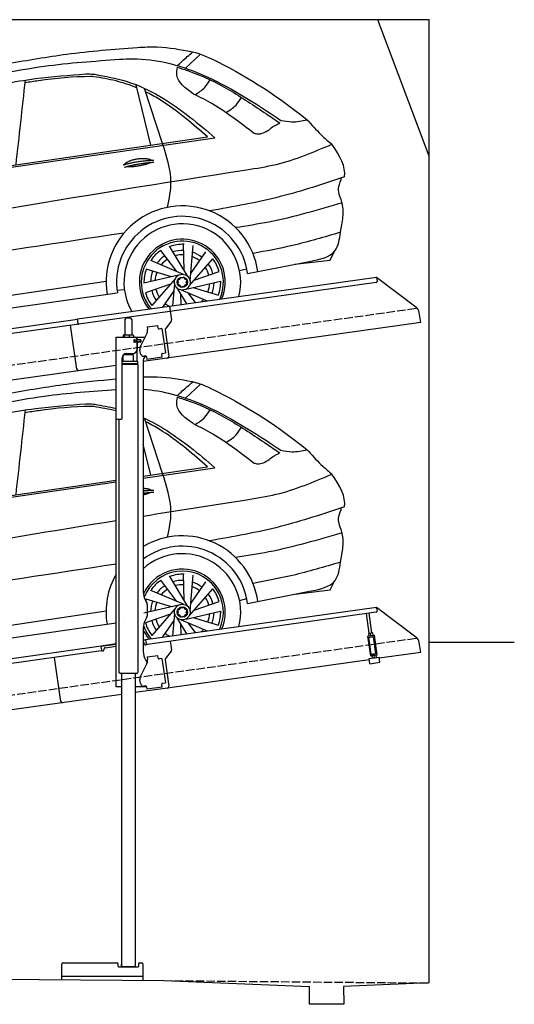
# Model space of a CAD drawing. Extents: x 524 to 6324, y 115 to 5890.
# Tile 3 of 3: x 3424 to 6324, y 115 to 5890. Entities that reach past the tile are written whole.
import ezdxf

# ---------------------------------------------------------------- set-up
doc = ezdxf.new("R2010")
doc.units = 0
doc.header["$LTSCALE"] = 10
doc.header["$MEASUREMENT"] = 0
doc.linetypes.add('GEN3', pattern=[6.25, 5, -1.25])
doc.layers.get('0').update_dxf_attribs({"linetype": 'CONTINUOUS'})
for name, color, linetype in [('3', 6, 'GEN3'), ('CAR', 1, 'CONTINUOUS'), ('SICHTBARE_KANTEN_DIN_', 7, 'CONTINUOUS')]:
    doc.layers.add(name, color=color, linetype=linetype)
doc.layers.add('AM_0', color=7, linetype='CONTINUOUS', lineweight=30)

# ---------------------------------------------------------------- blocks, each defined once
blk = doc.blocks.new('Car 175')
at = {"layer": 'CAR'}
for p, q in [((17942.7, 2925.1), (18029.7, 3007.7)), ((17738.9, 2474.2), (17652, 2828.2)), ((17807.2, 2484.1), (17701.6, 2806.9)), ((15837.3, 2188.3), (18114.8, 2517.3)), ((15904.4, 2206.8), (18071.6, 2522.7)), ((17890.7, 1732.6), (17797.3, 1856.7)), ((17955.3, 1703.5), (17848.1, 1882.3)), ((17933.5, 1739.9), (17930.9, 1895.1)), ((17968.7, 1678.3), (17987, 1886)), ((18790.6, 1800.4), (18815.7, 1851.6)), ((17929.7, 1716), (17737.9, 1797.6)), ((17964.7, 1650.1), (18101.6, 1807.4)), ((17972.4, 1720.6), (18061.5, 1847.8)), ((18306.1, 1721.4), (18669.7, 1792.2)), ((18582, 1775.1), (18790.6, 1800.4)), ((18790.6, 1800.4), (18790.6, 1800.4)), ((17860.4, 1701.6), (17711.9, 1747)), ((17992.6, 1682.1), (18139.4, 1732.6)), ((18258.8, 1739.1), (18301.3, 1749.3)), ((17476, 1674.8), (15621.3, 1399.3)), ((17901.7, 1711.1), (17698.5, 1664.3)), ((17881.9, 1690.6), (17744.9, 1533.3)), ((17944.9, 1629.7), (18148.1, 1676.4)), ((18262.9, 1713), (18263.1, 1713.1)), ((17540.2, 1622.7), (17583.5, 1627.9)), ((17854, 1658.6), (17707.2, 1608.1)), ((17874.2, 1620.1), (17807.2, 1524.5)), ((17877.9, 1662.4), (17866.4, 1531.8)), ((17891.3, 1637.2), (17947.6, 1543.3)), ((17916.9, 1624.7), (18068.4, 1560.2)), ((17986.2, 1639.2), (18134.7, 1593.7)), ((15569.8, 1327.3), (17540.8, 1607.4)), ((17585.6, 1613.7), (17585.8, 1613.7)), ((17913.1, 1600.9), (17914.1, 1538.6)), ((17955.9, 1608.1), (17999.3, 1550.5))]:
    blk.add_line(p, q, dxfattribs=at)
for points in [[(17905.8, 1686.2), (17894.4, 1680.6), (17899.7, 1669.8)], [(17920.9, 1693.7), (17910, 1697.7), (17905.8, 1686.2)], [(17937.8, 1687.5), (17932, 1699.2), (17920.9, 1693.7)], [(17946.4, 1669.9), (17951.1, 1682.6), (17937.8, 1687.5)], [(17899.7, 1669.8), (17895.5, 1658.4), (17907.5, 1653.9)], [(17907.5, 1653.9), (17913.7, 1641.3), (17925.7, 1647.2)], [(17925.7, 1647.2), (17936.6, 1643.2), (17940.8, 1654.6)], [(17940.8, 1654.6), (17951.4, 1659.8), (17946.4, 1669.9)]]:
    blk.add_lwpolyline(points, dxfattribs=at)
for radius in [46.1, 30.3]:
    blk.add_circle((17923.3, 1670.4), radius, dxfattribs=at)
for centre, radius, start, end in [((17923.3, 1670.4), 447.3, 8.06709, 189.19029), ((17923.3, 1670.6), 386.1, 7.57237, 189.38255), ((17923.3, 1670.4), 342.3, 345.80989, 210.00943), ((17923.3, 1670.4), 252, 337.14495, 218.59057), ((17923.3, 1670.4), 240.7, 335.51759, 220.20062), ((17923.3, 1670.4), 224.9, 124.07166, 145.53681), ((17926.3, 1667.8), 224.9, 88.07166, 109.53681), ((17923.3, 1670.4), 186, 87.46352, 107.10922), ((17923.3, 1670.4), 186, 123.46352, 143.10922), ((17923.3, 1670.4), 160.5, 122.90345, 140.85236), ((17923.3, 1670.4), 160.5, 86.90345, 104.85236), ((17923.3, 1670.4), 160.5, 50.90345, 68.85236), ((17923.3, 1670.4), 186, 51.46352, 71.10922), ((17923.3, 1670.4), 224.9, 16.07166, 37.53681), ((17923.3, 1670.4), 224.9, 160.07166, 181.53681), ((17923.3, 1670.4), 186, 159.46352, 179.10922), ((17923.3, 1670.4), 160.5, 14.90345, 32.85236), ((17923.3, 1670.4), 186, 15.46352, 35.10922), ((17923.3, 1670.4), 160.5, 158.90345, 176.85236), ((17923.3, 1670.4), 224.9, 340.07166, 1.53681), ((17923.3, 1670.4), 186, 195.46352, 215.10922), ((17923.3, 1670.4), 160.5, 194.90345, 212.85236), ((17923.3, 1670.4), 160.5, 338.90345, 356.85236), ((17923.3, 1670.4), 186, 339.46352, 359.10922), ((17923.3, 1670.4), 224.9, 196.07166, 217.53681), ((17923.3, 1670.4), 160.5, 314.37158, 320.85236), ((17923.3, 1670.4), 186, 231.46352, 231.57628), ((17923.3, 1670.4), 160.5, 230.90345, 242.19765)]:
    blk.add_arc(centre, radius, start, end, dxfattribs=at)
for points, degree, knots in [([(16902.4, 2952.8), (17016.6, 2972.7), (17267.1, 3016.5), (17520.6, 3036.6), (17658.4, 3047.6)], 3, [0, 0, 0, 0, 347.738814, 762.323515, 762.323515, 762.323515, 762.323515]), ([(17658.4, 3047.6), (17697.9, 3049.6), (17806, 3055.1), (17912.6, 3035), (17980.2, 3022.2)], 3, [0, 0, 0, 0, 118.259253, 323.761641, 323.761641, 323.761641, 323.761641]), ([(17894.3, 2940.5), (17913.4, 2958.3), (17943.1, 2985.9), (17974.2, 3011.8), (17985.2, 3021)], 3, [0, 0, 0, 0, 78.428284, 121.48938, 121.48938, 121.48938, 121.48938]), ([(17980.2, 3022.2), (18034.4, 3009.8), (18273.4, 2897.4), (18490.6, 2755.8), (18654.8, 2622.5)], 3, [0, 0, 0, 0, 159.874644, 787.271793, 787.271793, 787.271793, 787.271793]), ([(15618.2, 2264.7), (15674.3, 2311.2), (15844.4, 2452.1), (16141.1, 2707.5), (16615.8, 2842.2), (17087.7, 2945.3), (17407.6, 2967.2), (17555.3, 2977.4)], 3, [0, 0, 0, 0, 218.844855, 663.888154, 1156.086056, 1672.421782, 2115.929478, 2115.929478, 2115.929478, 2115.929478]), ([(17555.3, 2977.4), (17581.4, 2978.8), (17741.8, 2987.9), (18084.8, 2896.7), (18349.4, 2720.7), (18501.7, 2619.5)], 3, [0, 0, 0, 0, 78.161915, 481.738996, 1029.18941, 1029.18941, 1029.18941, 1029.18941]), ([(15870.3, 2323.5), (15905.1, 2361.8), (16002.8, 2464), (16183.7, 2597.6), (16428.6, 2705), (16716.3, 2804.6), (17034, 2867.2), (17259.6, 2884.4), (17358.3, 2891.9)], 3, [117.352309, 117.352309, 117.352309, 117.352309, 272.540859, 541.806129, 784.156862, 1072.446581, 1454.195977, 1751.061842, 1751.061842, 1751.061842, 1751.061842]), ([(17358.3, 2891.9), (17369.2, 2891.8), (17386.8, 2891.7), (17404.3, 2890.1), (17411, 2889.5)], 3, [0, 0, 0, 0, 32.704524, 52.753406, 52.753406, 52.753406, 52.753406]), ([(17411, 2889.5), (17472.8, 2878.2), (17675.5, 2841.2), (17909.7, 2691.9), (18066.4, 2558.5), (18114.8, 2517.3)], 3, [0, 0, 0, 0, 187.847018, 615.655515, 806.888338, 806.888338, 806.888338, 806.888338]), ([(17986.3, 2775.9), (17941.4, 2807.8), (17882.3, 2849.9), (17892.7, 2914.9), (17895.3, 2930.6)], 3, [0, 0, 0, 0, 144.333292, 190.14637, 190.14637, 190.14637, 190.14637]), ([(17895.3, 2930.6), (17918, 2923.4), (18022.9, 2890), (18201.4, 2803.7), (18370.2, 2688.1), (18468.2, 2621.9), (18494.3, 2604.2)], 3, [0, 0, 0, 0, 71.558507, 330.215647, 590.333374, 685.04901, 685.04901, 685.04901, 685.04901]), ([(17404.3, 2875.7), (17398, 2875.8), (17289.8, 2877.4), (17155.3, 2862.8), (17028.2, 2843.7), (17002, 2839.5)], 3, [0, 0, 0, 0, 18.992086, 324.700837, 404.11148, 404.11148, 404.11148, 404.11148]), ([(17656.5, 2809.8), (17616.9, 2826.3), (17533.9, 2854.2), (17448, 2868.5), (17404.3, 2875.7)], 3, [506.374028, 506.374028, 506.374028, 506.374028, 634.515622, 767.31427, 767.31427, 767.31427, 767.31427]), ([(17998.3, 2771.1), (18018.8, 2783.4), (18055.1, 2805.3), (18076.4, 2841.6), (18085.7, 2857.5)], 3, [0, 0, 0, 0, 70.351085, 124.58113, 124.58113, 124.58113, 124.58113]), ([(18071.6, 2522.7), (18029.9, 2558.7), (17939, 2637.2), (17818.8, 2727.3), (17735.2, 2773.2), (17708.3, 2786.4)], 3, [0, 0, 0, 0, 165.293778, 360.516734, 449.744426, 449.744426, 449.744426, 449.744426]), ([(17986.3, 2775.9), (18025.5, 2757.3), (18152.1, 2692.4), (18265.4, 2605.1), (18344.3, 2544.3)], 3, [173.791125, 173.791125, 173.791125, 173.791125, 304.040601, 601.261725, 601.261725, 601.261725, 601.261725]), ([(18179.5, 2666.2), (18200.8, 2678.9), (18238.2, 2701.2), (18260.2, 2738.5), (18269.7, 2754.5)], 3, [0, 0, 0, 0, 72.9543, 128.034568, 128.034568, 128.034568, 128.034568]), ([(18432.1, 2564.5), (18440.6, 2572.2), (18453.8, 2584.1), (18476.8, 2593.9), (18488.3, 2600.6), (18494.3, 2604.2)], 3, [0, 0, 0, 0, 34.045961, 53.123126, 74.15323, 74.15323, 74.15323, 74.15323]), ([(18501.7, 2619.5), (18522.8, 2615.5), (18573.8, 2605.7), (18624.9, 2616.3), (18654.8, 2622.5)], 3, [0, 0, 0, 0, 63.99047, 154.400827, 154.400827, 154.400827, 154.400827]), ([(18665.1, 2612.6), (18691.5, 2582.7), (18733.4, 2535), (18782.2, 2494.5), (18800.4, 2479.4)], 3, [0, 0, 0, 0, 119.274596, 190.03314, 190.03314, 190.03314, 190.03314]), ([(18344.3, 2544.3), (18351, 2542.5), (18381.3, 2534.3), (18409.8, 2551.3), (18432.1, 2564.5)], 3, [0, 0, 0, 0, 20.52127, 92.463534, 92.463534, 92.463534, 92.463534]), ([(17837.2, 2109.3), (17847.2, 2159.8), (17872, 2286.3), (17831.5, 2409.9), (17807.2, 2484.1)], 3, [0, 0, 0, 0, 152.149145, 381.393919, 381.393919, 381.393919, 381.393919]), ([(15344.8, 1838.9), (16327.6, 2007.4), (17368.6, 2185.8), (18531.3, 2365.3), (18693.2, 2434), (18800.4, 2479.4)], 3, [0, 0, 0, 0, 2995.204796, 3172.367939, 3519.626933, 3519.626933, 3519.626933, 3519.626933]), ([(17582.9, 2359.7), (17586.3, 2367.9), (17610.5, 2385.3), (17664.4, 2402.2), (17711.2, 2399.1), (17736.3, 2390.2), (17741.6, 2385.6), (17741.8, 2385.4)], 5, [0.0314681, 0.0314681, 0.0314681, 0.0314681, 0.0314681, 0.0314681, 0.300106, 0.500106, 0.5095952, 0.5095952, 0.5095952, 0.5095952, 0.5095952, 0.5095952]), ([(17738.5, 2372.9), (17735.1, 2370.6), (17718.3, 2362.4), (17685.2, 2353.7), (17638.9, 2345.9), (17607.4, 2345.1), (17594.1, 2347.6)], 5, [0.6133618, 0.6133618, 0.6133618, 0.6133618, 0.6133618, 0.6133618, 0.700106, 0.9252293, 0.9252293, 0.9252293, 0.9252293, 0.9252293, 0.9252293]), ([(18874.8, 2287.8), (18749.6, 2246.1), (18490.5, 2159.9), (18221.5, 2112.8), (18082.5, 2088.4)], 3, [0, 0, 0, 0, 395.380199, 818.006387, 818.006387, 818.006387, 818.006387]), ([(18850.4, 1962.9), (18879.9, 2086.6), (18846.6, 2177), (18830.3, 2220.4), (18857, 2274.5), (18855.2, 2281.3)], 3, [0, 0, 0, 0, 191.520738, 358.507699, 388.935799, 388.935799, 388.935799, 388.935799]), ([(18860.3, 2135.2), (18718.1, 2093.4), (18512.6, 2033.1), (18301.2, 2000.2), (18236.1, 1990.1)], 3, [0, 0, 0, 0, 443.803429, 641.293289, 641.293289, 641.293289, 641.293289]), ([(17581.1, 1958.5), (17199, 1900.3), (16490.1, 1792.3), (15779.9, 1692.9), (15452.5, 1647)], 3, [0, 0, 0, 0, 1159.478774, 2151.345069, 2151.345069, 2151.345069, 2151.345069]), ([(18850.4, 1962.9), (18756.8, 1935.3), (18587.9, 1885.4), (18414.9, 1853.1), (18337.7, 1838.7)], 3, [0, 0, 0, 0, 292.507954, 527.778072, 527.778072, 527.778072, 527.778072]), ([(18669.7, 1792.2), (18729.8, 1804.4), (18831.1, 1824.9), (18844.8, 1923), (18850.4, 1962.9)], 3, [0, 0, 0, 0, 162.530029, 273.799158, 273.799158, 273.799158, 273.799158])]:
    blk.add_open_spline(points, degree=degree, knots=knots, dxfattribs=at)
for points, degree in [([(16948.4, 2359), (16966.9, 2524.6), (16985.4, 2690.3), (17003.8, 2856)], 3), ([(18665.1, 2612.6), (18661.7, 2615.9), (18658.2, 2619.2), (18654.8, 2622.5)], 3), ([(18874.8, 2287.8), (18881.8, 2346.7), (18850.4, 2411.4), (18800.4, 2479.4)], 3), ([(17577, 2357.7), (17650.2, 2382.4), (17756.7, 2386)], 2), ([(17583.5, 2344.5), (17655.6, 2366.7), (17755.9, 2374.3)], 2)]:
    blk.add_open_spline(points, degree=degree, dxfattribs=at)
blk = doc.blocks.new('Car 175 EG')
at = {"layer": 'CAR'}
for p, q in [((17942.7, 2925.1), (18029.7, 3007.7)), ((17807.2, 2484.1), (17701.6, 2806.9)), ((17738.9, 2474.2), (17694.5, 2655.1)), ((17694.5, 2467.7), (18071.6, 2522.7)), ((17694.5, 2456.6), (18114.8, 2517.3)), ((15837.3, 2188.3), (17534.5, 2433.4)), ((15904.4, 2206.8), (17534.5, 2444.4)), ((17890.7, 1732.6), (17797.3, 1856.7)), ((17955.3, 1703.5), (17848.1, 1882.3)), ((17933.5, 1739.9), (17930.9, 1895.1)), ((17968.7, 1678.3), (17987, 1886)), ((18790.6, 1800.4), (18815.7, 1851.6)), ((17929.7, 1716), (17737.9, 1797.6)), ((17964.7, 1650.1), (18101.6, 1807.4)), ((17972.4, 1720.6), (18061.5, 1847.8)), ((18306.1, 1721.4), (18669.7, 1792.2)), ((18582, 1775.1), (18790.6, 1800.4)), ((18790.6, 1800.4), (18790.6, 1800.4)), ((17860.4, 1701.6), (17711.9, 1747)), ((17992.6, 1682.1), (18139.4, 1732.6)), ((18258.8, 1739.1), (18301.3, 1749.3)), ((17476, 1674.8), (15621.3, 1399.3)), ((17901.7, 1711.1), (17698.5, 1664.3)), ((17881.9, 1690.6), (17744.9, 1533.3)), ((17944.9, 1629.7), (18148.1, 1676.4)), ((18262.9, 1713), (18263.1, 1713.1)), ((17854, 1658.6), (17707.2, 1608.1)), ((17874.2, 1620.1), (17807.2, 1524.5)), ((17877.9, 1662.4), (17866.4, 1531.8)), ((17891.3, 1637.2), (17947.6, 1543.3)), ((17916.9, 1624.7), (18068.4, 1560.2)), ((17986.2, 1639.2), (18134.7, 1593.7)), ((15569.8, 1327.3), (17534.5, 1606.5)), ((17585.6, 1613.7), (17585.8, 1613.7)), ((17913.1, 1600.9), (17914.1, 1538.6)), ((17955.9, 1608.1), (17999.3, 1550.5))]:
    blk.add_line(p, q, dxfattribs=at)
for points in [[(17905.8, 1686.2), (17894.4, 1680.6), (17899.7, 1669.8)], [(17920.9, 1693.7), (17910, 1697.7), (17905.8, 1686.2)], [(17937.8, 1687.5), (17932, 1699.2), (17920.9, 1693.7)], [(17946.4, 1669.9), (17951.1, 1682.6), (17937.8, 1687.5)], [(17899.7, 1669.8), (17895.5, 1658.4), (17907.5, 1653.9)], [(17907.5, 1653.9), (17913.7, 1641.3), (17925.7, 1647.2)], [(17925.7, 1647.2), (17936.6, 1643.2), (17940.8, 1654.6)], [(17940.8, 1654.6), (17951.4, 1659.8), (17946.4, 1669.9)]]:
    blk.add_lwpolyline(points, dxfattribs=at)
for radius in [46.1, 30.3]:
    blk.add_circle((17923.3, 1670.4), radius, dxfattribs=at)
for centre, radius, start, end in [((17923.3, 1670.4), 447.3, 8.06709, 120.76212), ((17923.3, 1670.6), 386.1, 7.57237, 126.34403), ((17923.3, 1670.4), 342.3, 345.80989, 131.95216), ((17923.3, 1670.4), 252, 337.14495, 154.85305), ((17923.3, 1670.4), 240.7, 335.51759, 158.53409), ((17923.3, 1670.4), 447.3, 150.3599, 189.19029), ((17923.3, 1670.4), 224.9, 124.07166, 145.53681), ((17926.3, 1667.8), 224.9, 88.07166, 109.53681), ((17923.3, 1670.4), 186, 87.46352, 107.10922), ((17923.3, 1670.4), 186, 123.46352, 143.10922), ((17923.3, 1670.4), 160.5, 122.90345, 140.85236), ((17923.3, 1670.4), 160.5, 86.90345, 104.85236), ((17923.3, 1670.4), 160.5, 50.90345, 68.85236), ((17923.3, 1670.4), 186, 51.46352, 71.10922), ((17923.3, 1670.4), 224.9, 16.07166, 37.53681), ((17923.3, 1670.4), 224.9, 160.07166, 162.56912), ((17923.3, 1670.4), 186, 159.46352, 179.10922), ((17923.3, 1670.4), 160.5, 14.90345, 32.85236), ((17923.3, 1670.4), 186, 15.46352, 35.10922), ((17923.3, 1670.4), 160.5, 158.90345, 176.85236), ((17923.3, 1670.4), 224.9, 340.07166, 1.53681), ((17923.3, 1670.4), 186, 195.46352, 215.10922), ((17923.3, 1670.4), 160.5, 194.90345, 212.85236), ((17923.3, 1670.4), 160.5, 338.90345, 356.85236), ((17923.3, 1670.4), 186, 339.46352, 359.10922), ((17923.3, 1670.4), 252, 204.77578, 218.59057), ((17923.3, 1670.4), 240.7, 199.02319, 220.20062), ((17923.3, 1670.4), 224.9, 196.07166, 217.53681), ((17923.3, 1670.4), 160.5, 314.37158, 320.85236), ((17923.3, 1670.4), 186, 231.46352, 231.57628), ((17923.3, 1670.4), 160.5, 230.90345, 242.19765)]:
    blk.add_arc(centre, radius, start, end, dxfattribs=at)
for points, degree, knots in [([(16902.4, 2952.8), (17016.6, 2972.7), (17226.3, 3009.3), (17438, 3029.4), (17534.5, 3037.6)], 3, [0, 0, 0, 0, 347.738814, 638.059887, 638.059887, 638.059887, 638.059887]), ([(17694.5, 3049.3), (17721.9, 3050.5), (17817.8, 3052.9), (17912.6, 3035), (17980.2, 3022.2)], 3, [36.023232, 36.023232, 36.023232, 36.023232, 118.259253, 323.761641, 323.761641, 323.761641, 323.761641]), ([(17894.3, 2940.5), (17913.4, 2958.3), (17943.1, 2985.9), (17974.2, 3011.8), (17985.2, 3021)], 3, [0, 0, 0, 0, 78.428284, 121.48938, 121.48938, 121.48938, 121.48938]), ([(17980.2, 3022.2), (18034.4, 3009.8), (18273.4, 2897.4), (18490.6, 2755.8), (18654.8, 2622.5)], 3, [0, 0, 0, 0, 159.874644, 787.271793, 787.271793, 787.271793, 787.271793]), ([(15618.2, 2264.7), (15674.3, 2311.2), (15844.4, 2452.1), (16141.1, 2707.5), (16615.8, 2842.2), (17080.9, 2943.8), (17393.7, 2966.3), (17534.5, 2975.9)], 3, [0, 0, 0, 0, 218.844855, 663.888154, 1156.086056, 1672.421782, 2095.069104, 2095.069104, 2095.069104, 2095.069104]), ([(17694.5, 2978.2), (17808.4, 2969.7), (18101.8, 2885.4), (18349.4, 2720.7), (18501.7, 2619.5)], 3, [139.277208, 139.277208, 139.277208, 139.277208, 481.738996, 1029.18941, 1029.18941, 1029.18941, 1029.18941]), ([(15870.3, 2323.5), (15905.1, 2361.8), (16002.8, 2464), (16183.7, 2597.6), (16428.6, 2705), (16716.3, 2804.6), (17034, 2867.2), (17259.6, 2884.4), (17358.3, 2891.9)], 3, [117.352309, 117.352309, 117.352309, 117.352309, 272.540859, 541.806129, 784.156862, 1072.446581, 1454.195977, 1751.061842, 1751.061842, 1751.061842, 1751.061842]), ([(17358.3, 2891.9), (17369.2, 2891.8), (17386.8, 2891.7), (17404.3, 2890.1), (17411, 2889.5)], 3, [0, 0, 0, 0, 32.704524, 52.753406, 52.753406, 52.753406, 52.753406]), ([(17986.3, 2775.9), (17941.4, 2807.8), (17882.3, 2849.9), (17892.7, 2914.9), (17895.3, 2930.6)], 3, [0, 0, 0, 0, 144.333292, 190.14637, 190.14637, 190.14637, 190.14637]), ([(17895.3, 2930.6), (17918, 2923.4), (18022.9, 2890), (18201.4, 2803.7), (18370.2, 2688.1), (18468.2, 2621.9), (18494.3, 2604.2)], 3, [0, 0, 0, 0, 71.558507, 330.215647, 590.333374, 685.04901, 685.04901, 685.04901, 685.04901]), ([(17404.3, 2875.7), (17398, 2875.8), (17289.8, 2877.4), (17155.3, 2862.8), (17028.2, 2843.7), (17002, 2839.5)], 3, [0, 0, 0, 0, 18.992086, 324.700837, 404.11148, 404.11148, 404.11148, 404.11148]), ([(17998.3, 2771.1), (18018.8, 2783.4), (18055.1, 2805.3), (18076.4, 2841.6), (18085.7, 2857.5)], 3, [0, 0, 0, 0, 70.351085, 124.58113, 124.58113, 124.58113, 124.58113]), ([(17694.5, 2810.2), (17791.8, 2766.1), (17936.9, 2668.7), (18066.4, 2558.5), (18114.8, 2517.3)], 3, [295.386562, 295.386562, 295.386562, 295.386562, 615.655515, 806.888338, 806.888338, 806.888338, 806.888338]), ([(18071.6, 2522.7), (18029.9, 2558.7), (17939, 2637.2), (17818.8, 2727.3), (17735.2, 2773.2), (17708.3, 2786.4)], 3, [0, 0, 0, 0, 165.293778, 360.516734, 449.744426, 449.744426, 449.744426, 449.744426]), ([(17986.3, 2775.9), (18025.5, 2757.3), (18152.1, 2692.4), (18265.4, 2605.1), (18344.3, 2544.3)], 3, [173.791125, 173.791125, 173.791125, 173.791125, 304.040601, 601.261725, 601.261725, 601.261725, 601.261725]), ([(18179.5, 2666.2), (18200.8, 2678.9), (18238.2, 2701.2), (18260.2, 2738.5), (18269.7, 2754.5)], 3, [0, 0, 0, 0, 72.9543, 128.034568, 128.034568, 128.034568, 128.034568]), ([(18432.1, 2564.5), (18440.6, 2572.2), (18453.8, 2584.1), (18476.8, 2593.9), (18488.3, 2600.6), (18494.3, 2604.2)], 3, [0, 0, 0, 0, 34.045961, 53.123126, 74.15323, 74.15323, 74.15323, 74.15323]), ([(18501.7, 2619.5), (18522.8, 2615.5), (18573.8, 2605.7), (18624.9, 2616.3), (18654.8, 2622.5)], 3, [0, 0, 0, 0, 63.99047, 154.400827, 154.400827, 154.400827, 154.400827]), ([(18665.1, 2612.6), (18691.5, 2582.7), (18733.4, 2535), (18782.2, 2494.5), (18800.4, 2479.4)], 3, [0, 0, 0, 0, 119.274596, 190.03314, 190.03314, 190.03314, 190.03314]), ([(18344.3, 2544.3), (18351, 2542.5), (18381.3, 2534.3), (18409.8, 2551.3), (18432.1, 2564.5)], 3, [0, 0, 0, 0, 20.52127, 92.463534, 92.463534, 92.463534, 92.463534]), ([(17837.2, 2109.3), (17847.2, 2159.8), (17872, 2286.3), (17831.5, 2409.9), (17807.2, 2484.1)], 3, [0, 0, 0, 0, 152.149145, 381.393919, 381.393919, 381.393919, 381.393919]), ([(17694.5, 2233.7), (17895.9, 2266.1), (18156, 2307.4), (18531.3, 2365.3), (18693.2, 2434), (18800.4, 2479.4)], 3, [2383.729371, 2383.729371, 2383.729371, 2383.729371, 2995.204796, 3172.367939, 3519.626933, 3519.626933, 3519.626933, 3519.626933]), ([(17694.5, 2396.5), (17707.3, 2396.3), (17719.7, 2394.8), (17729.9, 2392.3), (17737.5, 2389.1), (17741.6, 2385.6), (17741.8, 2385.4)], 5, [0.3470471, 0.3470471, 0.3470471, 0.3470471, 0.3470471, 0.3470471, 0.500106, 0.5095952, 0.5095952, 0.5095952, 0.5095952, 0.5095952, 0.5095952]), ([(17738.5, 2372.9), (17735.1, 2370.6), (17728.9, 2367.5), (17720.3, 2364.4), (17709.7, 2361.3), (17697.6, 2358.4), (17694.5, 2357.6)], 5, [0.6133618, 0.6133618, 0.6133618, 0.6133618, 0.6133618, 0.6133618, 0.700106, 0.7294819, 0.7294819, 0.7294819, 0.7294819, 0.7294819, 0.7294819]), ([(18874.8, 2287.8), (18749.6, 2246.1), (18490.5, 2159.9), (18221.5, 2112.8), (18082.5, 2088.4)], 3, [0, 0, 0, 0, 395.380199, 818.006387, 818.006387, 818.006387, 818.006387]), ([(18850.4, 1962.9), (18879.9, 2086.6), (18846.6, 2177), (18830.3, 2220.4), (18857, 2274.5), (18855.2, 2281.3)], 3, [0, 0, 0, 0, 191.520738, 358.507699, 388.935799, 388.935799, 388.935799, 388.935799]), ([(18860.3, 2135.2), (18718.1, 2093.4), (18512.6, 2033.1), (18301.2, 2000.2), (18236.1, 1990.1)], 3, [0, 0, 0, 0, 443.803429, 641.293289, 641.293289, 641.293289, 641.293289]), ([(17534.5, 1951.4), (17167.9, 1895.6), (16474.5, 1790.1), (15779.9, 1692.9), (15452.5, 1647)], 3, [47.181125, 47.181125, 47.181125, 47.181125, 1159.478774, 2151.345069, 2151.345069, 2151.345069, 2151.345069]), ([(18850.4, 1962.9), (18756.8, 1935.3), (18587.9, 1885.4), (18414.9, 1853.1), (18337.7, 1838.7)], 3, [0, 0, 0, 0, 292.507954, 527.778072, 527.778072, 527.778072, 527.778072]), ([(18669.7, 1792.2), (18729.8, 1804.4), (18831.1, 1824.9), (18844.8, 1923), (18850.4, 1962.9)], 3, [0, 0, 0, 0, 162.530029, 273.799158, 273.799158, 273.799158, 273.799158])]:
    blk.add_open_spline(points, degree=degree, knots=knots, dxfattribs=at)
for points, degree in [([(17411, 2889.5), (17452.4, 2882), (17493.8, 2874.4), (17534.5, 2864.7)], 3), ([(16948.4, 2359), (16966.9, 2524.6), (16985.4, 2690.3), (17003.8, 2856)], 3), ([(17534.5, 2850.5), (17491.6, 2861.2), (17448, 2868.5), (17404.3, 2875.7)], 3), ([(18665.1, 2612.6), (18661.7, 2615.9), (18658.2, 2619.2), (18654.8, 2622.5)], 3), ([(18874.8, 2287.8), (18881.8, 2346.7), (18850.4, 2411.4), (18800.4, 2479.4)], 3), ([(17694.5, 2381.8), (17724, 2384.9), (17756.7, 2386)], 2), ([(17694.5, 2367.9), (17723.7, 2371.9), (17755.9, 2374.3)], 2), ([(15344.8, 1838.9), (16073.8, 1963.9), (16802.9, 2088.9), (17534.5, 2207.8)], 3)]:
    blk.add_open_spline(points, degree=degree, dxfattribs=at)

msp = doc.modelspace()

# ---------------------------------------------------------------- linework, layer by layer
for p, q in [((5824.1, 5890), (524.1, 5890)), ((5824.1, 5090), (5524.1, 5890)), ((5824.1, 240), (5824.1, 5890)), ((4302.6, 4209.4), (5515.7, 4379.9)), ((5514.9, 4349.5), (4303.8, 4179.3)), ((5515.7, 4379.9), (5519.2, 4355.1)), ((5515.7, 4379.9), (5747.6, 4205.1)), ((3762.8, 4134.5), (4302.5, 4210.4)), ((4303.8, 4179.3), (3770.1, 4104.3)), ((4302.5, 4210.4), (4306.8, 4179.7)), ((4306.8, 4179.7), (4313.9, 4129.3)), ((5775.3, 4113.4), (5767.1, 4172.1)), ((1284.1, 3785.2), (3762.9, 4133.6)), ((3770.1, 4104.3), (1284.1, 3754.9)), ((3766.7, 4106.8), (3762.8, 4134.5)), ((4040.8, 4130.6), (4040.8, 4040.6)), ((4050.8, 4140.6), (4070.8, 4140.6)), ((4080.8, 4130.6), (4080.8, 4040.6)), ((5775.3, 4113.4), (4148.8, 3884.8)), ((4312, 4121.9), (4278.6, 4077.7)), ((3758.7, 3840.1), (3722.5, 4097.6)), ((4132.6, 3973.5), (4170.1, 4047.1)), ((4170.7, 4087.9), (4233.1, 4096.6)), ((4170.7, 4087.9), (4173, 4072)), ((4173.6, 4067.8), (4173, 4072)), ((4235.4, 4080.8), (4233.1, 4096.6)), ((4235.4, 4080.8), (4235.5, 4079.8)), ((4241.1, 4075.6), (4242.1, 4075.7)), ((4258, 4077.9), (4242.1, 4075.7)), ((4258, 4077.9), (4278, 3935.3)), ((4276.7, 4070.3), (4298.4, 3916)), ((3988.8, 4027.6), (4160.2, 4027.6)), ((3988.8, 3547.6), (3988.8, 4027.6)), ((4030.9, 4038.2), (4030.9, 4027.6)), ((4051.6, 4040.6), (4033.6, 4040.6)), ((4036.6, 4038.2), (4036.6, 4027.6)), ((4078.6, 4040.6), (4051.6, 4040.6)), ((4066.5, 4038.2), (4066.5, 4027.6)), ((4088.3, 4040.6), (4078.6, 4040.6)), ((4090.7, 4038.2), (4090.7, 4027.6)), ((4097.5, 4011.6), (4093.8, 4011.6)), ((4131.8, 3999.6), (4093.9, 3999.6)), ((4094.8, 4001.8), (4094.8, 4009)), ((4097.5, 4011.6), (4109.8, 4011.6)), ((4109.8, 3999.1), (4097.5, 3999.1)), ((4097.8, 4011.6), (4097.8, 3999.6)), ((4111.8, 4011.6), (4109.8, 4011.6)), ((4111.8, 4011.6), (4112.8, 4011.6)), ((4112.8, 4017.6), (4112.8, 4014.6)), ((4113.5, 4011.6), (4112.8, 4011.6)), ((4112.8, 3999.6), (4112.8, 4011.6)), ((4112.8, 3996.1), (4112.8, 3957.6)), ((4131.1, 4011.6), (4113.5, 4011.6)), ((4113.8, 4012.1), (4113.8, 4027.6)), ((4132.8, 4012.1), (4113.8, 4012.1)), ((4113.8, 3884.7), (4113.8, 3999.1)), ((4132.8, 3999.1), (4113.8, 3999.1)), ((4131.1, 4011.6), (4131.8, 4011.6)), ((4131.8, 3999.6), (4131.8, 4011.6)), ((4133.8, 4011.1), (4133.8, 4000.1)), ((4042.8, 3924), (4042.8, 3931.6)), ((4049.8, 3932.6), (4087.8, 3932.6)), ((4078.8, 3924.5), (4078.8, 3932.6)), ((4131.9, 3933), (4129.1, 3952.8)), ((4256.9, 3927.3), (4257.1, 3926.3)), ((4262.2, 3933.1), (4261.2, 3933)), ((4262.2, 3933.1), (4278, 3935.3)), ((4024.8, 3550.6), (4024.8, 3907.6)), ((4115.8, 3884.6), (4024.8, 3884.6)), ((4115.8, 3871.4), (4024.8, 3871.4)), ((4112.8, 3869.6), (4024.8, 3869.6)), ((4090.8, 3924.6), (4030.8, 3923.9)), ((4030.8, 3884.7), (4030.8, 3923.9)), ((4090.8, 3884.6), (4090.8, 3924.6)), ((4112.8, 3869.6), (4115.8, 3871.4)), ((4112.8, 3869.6), (4115.8, 3867.9)), ((4113.8, 3869.1), (4113.8, 3870.2)), ((4115.8, 3871.4), (4115.8, 3884.6)), ((4148.8, 3892.6), (4148.8, 2534.3)), ((4162.4, 3917.1), (4154.5, 3915.9)), ((4168.1, 3912.8), (4170.2, 3897.9)), ((4259.3, 3910.5), (4170.2, 3897.9)), ((4259.3, 3910.5), (4257.1, 3926.3)), ((3988.8, 3862.4), (1284.1, 3482.2)), ((4115.8, 3867.9), (4024.8, 3867.9)), ((4115.8, 3867.9), (4115.9, 2061.6)), ((3988.8, 1977.6), (3988.8, 3547.6)), ((3988.8, 3547.6), (4021.8, 3547.6)), ((4005.8, 3547.6), (4005.9, 2061.6)), ((4162.2, 2484.3), (4168.5, 2473.4)), ((4148.8, 2252.8), (5515.7, 2444.9)), ((4171.8, 2460.9), (4171.8, 2394.3)), ((5516.8, 2437), (5515.7, 2444.9)), ((5515.7, 2444.9), (5747.6, 2270.1)), ((5516.8, 2437), (5519.2, 2420.1)), ((4168.5, 2381.8), (4162.2, 2371)), ((5514.9, 2414.5), (4173.1, 2225.9)), ((5473.7, 2290.9), (5457.5, 2406.4)), ((5489.6, 2293.1), (5473.3, 2408.6)), ((4148.8, 2321), (4148.8, 2184.7)), ((4167.5, 2230.2), (4164, 2254.9)), ((5463.9, 2274.5), (5503.5, 2280.1)), ((5463.9, 2274.5), (5480.2, 2158.7)), ((5465, 2266.6), (5504.6, 2272.2)), ((5470.5, 2290.4), (5469.8, 2289.9)), ((5469.8, 2289.9), (5471.8, 2276.1)), ((5492.8, 2293.5), (5470.5, 2290.4)), ((5485.4, 2168.5), (5471.5, 2267.5)), ((5472.6, 2275.7), (5471.8, 2276.1)), ((5483.5, 2278.8), (5481.9, 2290.5)), ((5492.8, 2293.5), (5493.6, 2293.2)), ((5493.6, 2293.2), (5495.5, 2279.4)), ((5494.8, 2278.9), (5495.5, 2279.4)), ((5512.1, 2172.2), (5498.1, 2271.3)), ((5519.8, 2164.2), (5503.5, 2280.1)), ((1284.1, 1850.2), (3901.6, 2218)), ((3901.6, 2218), (3988.8, 2230.3)), ((3901.6, 2218), (3902.7, 2210.1)), ((3988.8, 2226.3), (3902.1, 2214.1)), ((3905, 2193.3), (3902.7, 2210.1)), ((3917.6, 2194), (3917.4, 2195)), ((3925.9, 2206.3), (3988.8, 2215.2)), ((4164.5, 2251), (4148.8, 2248.8)), ((4155.1, 2228.4), (4155.2, 2227.4)), ((4160.9, 2223.2), (4165.8, 2223.9)), ((4306.8, 2244.7), (4313.9, 2194.3)), ((5775.3, 2178.4), (5767.1, 2237.1)), ((5824.1, 2240), (6324.1, 2240)), ((3900.8, 2187.6), (1284.1, 1819.9)), ((3664.6, 1891.9), (3628.5, 2149.4)), ((3664.6, 1891.9), (3628.5, 2149.4)), ((3908.3, 2187.7), (3913.3, 2188.4)), ((4170.7, 2152.9), (4233.1, 2161.6)), ((4170.7, 2152.9), (4173, 2137)), ((4173.6, 2132.8), (4173, 2137)), ((4235.4, 2145.8), (4233.1, 2161.6)), ((4235.4, 2145.8), (4235.5, 2144.8)), ((4241.1, 2140.6), (4242.1, 2140.7)), ((4258, 2142.9), (4242.1, 2140.7)), ((4258, 2142.9), (4278, 2000.3)), ((4312, 2186.9), (4278.6, 2142.7)), ((5472.3, 2142.6), (5531.8, 2151)), ((5476.5, 2112.9), (5472.3, 2142.6)), ((5479.1, 2166.6), (5518.7, 2172.2)), ((5480.2, 2158.7), (5519.8, 2164.2)), ((5485.4, 2168.5), (5512.1, 2172.2)), ((5488.8, 2159.9), (5488.2, 2159.4)), ((5488.2, 2159.4), (5490.1, 2145.6)), ((5490.9, 2145.2), (5490.1, 2145.6)), ((5491, 2168.3), (5490.8, 2169.3)), ((5500.2, 2160), (5501.8, 2148.3)), ((5506.8, 2170.5), (5506.7, 2171.5)), ((5511.1, 2163), (5511.9, 2162.7)), ((5511.9, 2162.7), (5513.9, 2148.9)), ((5513.2, 2148.4), (5513.9, 2148.9)), ((5535.9, 2121.3), (5531.8, 2151)), ((5775.3, 2178.4), (5532.7, 2144.3)), ((4132.6, 2038.5), (4170.1, 2112.1)), ((4162.2, 2134.7), (4172.2, 2117.3)), ((4276.7, 2135.3), (4298.4, 1981)), ((5473.3, 2136), (4289.9, 1969.7)), ((5476.5, 2112.9), (5535.9, 2121.3)), ((4012.9, 2054.6), (4005.9, 2061.6)), ((4108.9, 2054.6), (4012.9, 2054.6)), ((4020.9, 2054.6), (4021, 338.6)), ((4100.9, 2054.6), (4101, 338.7)), ((4108.9, 2054.6), (4115.9, 2061.6)), ((4020.9, 1977.6), (3988.8, 1977.6)), ((4168.1, 1977.6), (4100.9, 1977.6)), ((4289.9, 1969.7), (4100.9, 1943.1)), ((4131.9, 1998), (4129.1, 2017.8)), ((4162.4, 1982.1), (4154.5, 1980.9)), ((4168.1, 1977.8), (4170.2, 1962.9)), ((4259.3, 1975.5), (4170.2, 1962.9)), ((4256.9, 1992.3), (4257.1, 1991.3)), ((4259.3, 1975.5), (4257.1, 1991.3)), ((4262.2, 1998.1), (4261.2, 1998)), ((4262.2, 1998.1), (4278, 2000.3)), ((4020.9, 1931.9), (1284.1, 1547.2)), ((3671, 259.7), (3671, 352.6)), ((3676, 357.6), (3996, 357.6)), ((4001, 337.6), (4001, 352.6)), ((4021, 338.6), (4021, 349.6)), ((4121, 352.6), (4121, 337.6)), ((4126, 357.6), (4141, 357.6)), ((4146, 352.6), (4146, 255.2)), ((524.1, 290), (4269.1, 254)), ((4116, 332.6), (4006, 332.6)), ((4022, 337.6), (4021, 338.6)), ((4022, 337.6), (4100, 337.6)), ((4035, 337.6), (4035, 332.6)), ((4087, 337.6), (4087, 332.6)), ((4100, 337.6), (4101, 338.7)), ((4146, 277.6), (3671, 277.6)), ((4269.1, 254), (5124.1, 219.9)), ((5824.1, 240), (5323.6, 219.9)), ((5124.1, 115), (5124.1, 219.9)), ((5323.6, 219.9), (5324.1, 115)), ((5324.1, 115), (5124.1, 115))]:
    msp.add_line(p, q)
for points in [[(4168.1, 3912.8, 0), (4168.1, 3912.8, 0), (4168.1, 3912.8, 0), (4168.1, 3912.8, 0), (4168.1, 3912.8, 0), (4168.1, 3912.8, 0), (4168.1, 3912.8, 0), (4168.1, 3912.9, 0), (4168.1, 3912.9, 0), (4168.1, 3912.9, 0), (4168.1, 3912.9, 0), (4168.1, 3912.9, 0), (4168.1, 3912.9, 0), (4168.1, 3912.9, 0), (4168.1, 3912.9, 0), (4168.1, 3912.9, 0), (4168.1, 3912.9, 0), (4168.1, 3912.9, 0), (4168.1, 3912.9, 0), (4168.1, 3912.9, 0), (4168.1, 3913, 0), (4168.1, 3913, 0), (4168.1, 3913, 0), (4168.1, 3913, 0), (4168.1, 3913, 0), (4168.1, 3913, 0), (4168.1, 3913, 0), (4168.1, 3913, 0), (4168.1, 3913, 0), (4168.1, 3913, 0), (4168.1, 3913, 0), (4168, 3913, 0), (4168, 3913, 0), (4168, 3913.1, 0), (4168, 3913.1, 0), (4168, 3913.1, 0), (4168, 3913.1, 0), (4168, 3913.1, 0), (4168, 3913.1, 0), (4168, 3913.1, 0), (4168, 3913.1, 0), (4168, 3913.1, 0), (4168, 3913.1, 0), (4168, 3913.1, 0), (4168, 3913.1, 0), (4168, 3913.1, 0), (4168, 3913.2, 0), (4168, 3913.2, 0), (4168, 3913.2, 0), (4168, 3913.2, 0), (4168, 3913.2, 0), (4168, 3913.2, 0), (4168, 3913.2, 0), (4168, 3913.2, 0), (4168, 3913.2, 0), (4168, 3913.2, 0), (4168, 3913.2, 0), (4168, 3913.2, 0), (4168, 3913.2, 0), (4168, 3913.3, 0), (4168, 3913.3, 0), (4168, 3913.3, 0), (4168, 3913.3, 0), (4168, 3913.3, 0), (4168, 3913.3, 0), (4168, 3913.3, 0), (4168, 3913.3, 0), (4168, 3913.3, 0), (4168, 3913.3, 0), (4168, 3913.3, 0), (4168, 3913.3, 0), (4168, 3913.3, 0), (4168, 3913.4, 0), (4168, 3913.4, 0), (4168, 3913.4, 0), (4168, 3913.4, 0), (4168, 3913.4, 0), (4168, 3913.4, 0), (4168, 3913.4, 0), (4168, 3913.4, 0), (4168, 3913.4, 0), (4168, 3913.4, 0), (4168, 3913.4, 0), (4168, 3913.4, 0), (4168, 3913.4, 0), (4168, 3913.5, 0), (4167.9, 3913.5, 0), (4167.9, 3913.5, 0), (4167.9, 3913.5, 0), (4167.9, 3913.5, 0), (4167.9, 3913.5, 0), (4167.9, 3913.5, 0), (4167.9, 3913.5, 0), (4167.9, 3913.5, 0), (4167.9, 3913.5, 0), (4167.9, 3913.5, 0), (4167.9, 3913.5, 0), (4167.9, 3913.5, 0), (4167.9, 3913.6, 0), (4167.9, 3913.6, 0), (4167.9, 3913.6, 0), (4167.9, 3913.6, 0), (4167.9, 3913.6, 0), (4167.9, 3913.6, 0), (4167.9, 3913.6, 0), (4167.9, 3913.6, 0), (4167.9, 3913.6, 0), (4167.9, 3913.6, 0), (4167.9, 3913.6, 0), (4167.9, 3913.6, 0), (4167.9, 3913.6, 0), (4167.9, 3913.7, 0), (4167.9, 3913.7, 0), (4167.9, 3913.7, 0), (4167.9, 3913.7, 0), (4167.9, 3913.7, 0), (4167.9, 3913.7, 0), (4167.9, 3913.7, 0), (4167.9, 3913.7, 0), (4167.9, 3913.7, 0), (4167.9, 3913.7, 0), (4167.9, 3913.7, 0), (4167.9, 3913.7, 0), (4167.9, 3913.7, 0), (4167.9, 3913.8, 0), (4167.9, 3913.8, 0), (4167.9, 3913.8, 0), (4167.8, 3913.8, 0)], [(4168.1, 1977.8, 0), (4168.1, 1977.8, 0), (4168.1, 1977.8, 0), (4168.1, 1977.8, 0), (4168.1, 1977.8, 0), (4168.1, 1977.8, 0), (4168.1, 1977.8, 0), (4168.1, 1977.9, 0), (4168.1, 1977.9, 0), (4168.1, 1977.9, 0), (4168.1, 1977.9, 0), (4168.1, 1977.9, 0), (4168.1, 1977.9, 0), (4168.1, 1977.9, 0), (4168.1, 1977.9, 0), (4168.1, 1977.9, 0), (4168.1, 1977.9, 0), (4168.1, 1977.9, 0), (4168.1, 1977.9, 0), (4168.1, 1977.9, 0), (4168.1, 1978, 0), (4168.1, 1978, 0), (4168.1, 1978, 0), (4168.1, 1978, 0), (4168.1, 1978, 0), (4168.1, 1978, 0), (4168.1, 1978, 0), (4168.1, 1978, 0), (4168.1, 1978, 0), (4168.1, 1978, 0), (4168.1, 1978, 0), (4168, 1978, 0), (4168, 1978, 0), (4168, 1978.1, 0), (4168, 1978.1, 0), (4168, 1978.1, 0), (4168, 1978.1, 0), (4168, 1978.1, 0), (4168, 1978.1, 0), (4168, 1978.1, 0), (4168, 1978.1, 0), (4168, 1978.1, 0), (4168, 1978.1, 0), (4168, 1978.1, 0), (4168, 1978.1, 0), (4168, 1978.1, 0), (4168, 1978.2, 0), (4168, 1978.2, 0), (4168, 1978.2, 0), (4168, 1978.2, 0), (4168, 1978.2, 0), (4168, 1978.2, 0), (4168, 1978.2, 0), (4168, 1978.2, 0), (4168, 1978.2, 0), (4168, 1978.2, 0), (4168, 1978.2, 0), (4168, 1978.2, 0), (4168, 1978.2, 0), (4168, 1978.3, 0), (4168, 1978.3, 0), (4168, 1978.3, 0), (4168, 1978.3, 0), (4168, 1978.3, 0), (4168, 1978.3, 0), (4168, 1978.3, 0), (4168, 1978.3, 0), (4168, 1978.3, 0), (4168, 1978.3, 0), (4168, 1978.3, 0), (4168, 1978.3, 0), (4168, 1978.3, 0), (4168, 1978.4, 0), (4168, 1978.4, 0), (4168, 1978.4, 0), (4168, 1978.4, 0), (4168, 1978.4, 0), (4168, 1978.4, 0), (4168, 1978.4, 0), (4168, 1978.4, 0), (4168, 1978.4, 0), (4168, 1978.4, 0), (4168, 1978.4, 0), (4168, 1978.4, 0), (4168, 1978.4, 0), (4168, 1978.5, 0), (4167.9, 1978.5, 0), (4167.9, 1978.5, 0), (4167.9, 1978.5, 0), (4167.9, 1978.5, 0), (4167.9, 1978.5, 0), (4167.9, 1978.5, 0), (4167.9, 1978.5, 0), (4167.9, 1978.5, 0), (4167.9, 1978.5, 0), (4167.9, 1978.5, 0), (4167.9, 1978.5, 0), (4167.9, 1978.5, 0), (4167.9, 1978.6, 0), (4167.9, 1978.6, 0), (4167.9, 1978.6, 0), (4167.9, 1978.6, 0), (4167.9, 1978.6, 0), (4167.9, 1978.6, 0), (4167.9, 1978.6, 0), (4167.9, 1978.6, 0), (4167.9, 1978.6, 0), (4167.9, 1978.6, 0), (4167.9, 1978.6, 0), (4167.9, 1978.6, 0), (4167.9, 1978.6, 0), (4167.9, 1978.7, 0), (4167.9, 1978.7, 0), (4167.9, 1978.7, 0), (4167.9, 1978.7, 0), (4167.9, 1978.7, 0), (4167.9, 1978.7, 0), (4167.9, 1978.7, 0), (4167.9, 1978.7, 0), (4167.9, 1978.7, 0), (4167.9, 1978.7, 0), (4167.9, 1978.7, 0), (4167.9, 1978.7, 0), (4167.9, 1978.7, 0), (4167.9, 1978.8, 0), (4167.9, 1978.8, 0), (4167.9, 1978.8, 0), (4167.8, 1978.8, 0)]]:
    msp.add_polyline3d(points)
for centre, radius, start, end in [((5514.2, 4354.4), 5, 278, 8), ((5717.5, 4165.2), 50, 8, 53), ((4050.8, 4130.6), 10, 90, 180), ((4070.8, 4130.6), 10, 0, 90), ((4304, 4127.9), 10, 323, 8), ((4138.9, 4063), 35, 333, 8), ((4240.5, 4080.5), 5, 188, 278), ((4286.6, 4071.7), 10, 143, 188), ((4039.3, 4033.1), 9.81, 138.35638, 148.75301), ((4034.1, 4037.9), 2.75, 100.76608, 142.43427), ((4033.7, 4038.5), 2.09, 44.84476, 91.56193), ((4029.6, 4034.1), 8.11, 30.33762, 47.05316), ((4051.5, 3993.3), 47.4, 71.47433, 108.33536), ((4078.6, 4009.3), 31.3, 67.16199, 112.71995), ((4085.3, 4035.2), 6.2, 28.41339, 60.70677), ((4094.8, 4011.6), 1, 48.59038, 221.40962), ((4094.8, 3999.1), 1, 138.59038, 311.40962), ((4091.8, 4009), 3, 0, 41.40962), ((4091.8, 4001.8), 3, 318.59038, 0), ((4097.5, 4014.6), 3, 228.59038, 270), ((4097.5, 3996.1), 3, 90, 131.40962), ((4102.8, 4017.6), 10, 0, 90), ((4109.8, 4014.6), 3, 270, 0), ((4109.8, 3996.1), 3, 0, 90), ((4132.8, 4011.1), 1, 0, 90), ((4132.8, 4000.1), 1, 270, 0), ((4049.8, 3907.6), 25, 90, 180), ((4087.8, 3957.6), 25, 270, 0), ((4163.8, 3957.6), 35, 153, 188), ((4151.7, 3935.7), 20, 188, 278), ((4261.9, 3928), 5, 98, 188), ((4173.8, 3892.6), 25, 108.64725, 180), ((4163.1, 3912.1), 5, 19.53696, 98), ((4288.5, 3914.6), 10, 278, 8), ((3768.6, 3841.5), 10, 188, 278), ((4021.8, 3550.6), 3, 270, 0), ((4248.8, 2534.3), 100, 180, 210), ((4146.8, 2460.9), 25, 0, 30), ((4248.8, 2321), 100, 150, 180), ((4146.8, 2394.3), 25, 330, 0), ((5514.2, 2419.4), 5, 278, 8), ((5478.2, 2273.5), 17.4, 77.77582, 118.21233), ((5475.3, 2294), 17.3, 257.73743, 298.29058), ((5490.1, 2275.1), 17.4, 77.82749, 118.18683), ((5487.2, 2295.8), 17.4, 257.806, 298.16828), ((5717.5, 2230.2), 50, 8, 53), ((3927.3, 2196.4), 10, 98, 188), ((4145.2, 2227), 10, 8, 68.72895), ((4160.2, 2228.1), 5, 188, 278), ((4165.1, 2228.8), 5, 278, 334.76328), ((4172.4, 2230.9), 5, 188, 278), ((3900.1, 2192.6), 5, 278, 8), ((3907.7, 2192.6), 5, 221.23672, 278), ((3912.6, 2193.3), 5, 278, 8), ((4248.8, 2184.7), 100, 180, 210), ((4240.5, 2145.5), 5, 188, 278), ((4286.6, 2136.7), 10, 143, 188), ((4304, 2192.9), 10, 323, 8), ((5496.5, 2143), 17.4, 77.77582, 118.21233), ((5493.6, 2163.5), 17.3, 257.73743, 298.29058), ((5508.4, 2144.6), 17.4, 77.82749, 118.18683), ((5505.5, 2165.3), 17.4, 257.806, 298.16828), ((4138.9, 2128), 35, 333, 8), ((4165.9, 2364.2), 321, 254.67934, 254.6861), ((4163.8, 2022.6), 35, 153, 188), ((4151.7, 2000.7), 20, 188, 278), ((4163.1, 1977.1), 5, 19.53696, 98), ((4261.9, 1993), 5, 98, 188), ((4288.5, 1979.6), 10, 278, 8), ((3674.5, 1893.3), 10, 188, 278), ((3674.5, 1893.3), 10, 188, 278), ((3676, 352.6), 5, 90, 180), ((3996, 352.6), 5, 0, 90), ((4126, 352.6), 5, 90, 180), ((4141, 352.6), 5, 0, 90), ((4006, 337.6), 5, 180, 270), ((4116, 337.6), 5, 270, 0)]:
    msp.add_arc(centre, radius, start, end)
at = {"layer": '3'}
for p, q in [((747.5, 3494.7), (5754.9, 4198.4)), ((747.5, 1559.7), (5754.9, 2263.4)), ((4269.1, 254), (5824.1, 240))]:
    msp.add_line(p, q, dxfattribs=at)
at = {"layer": 'SICHTBARE_KANTEN_DIN_'}
msp.add_arc((3769.6, 4107.2), 3, 188, 278, dxfattribs=at)

# ---------------------------------------------------------------- block references
at = {"layer": 'AM_0'}
for name, p in [('Car 175', (-13545.7, 2680.1)), ('Car 175 EG', (-13545.7, 745.1))]:
    msp.add_blockref(name, p, dxfattribs=at)

doc.saveas('drawing.dxf')
